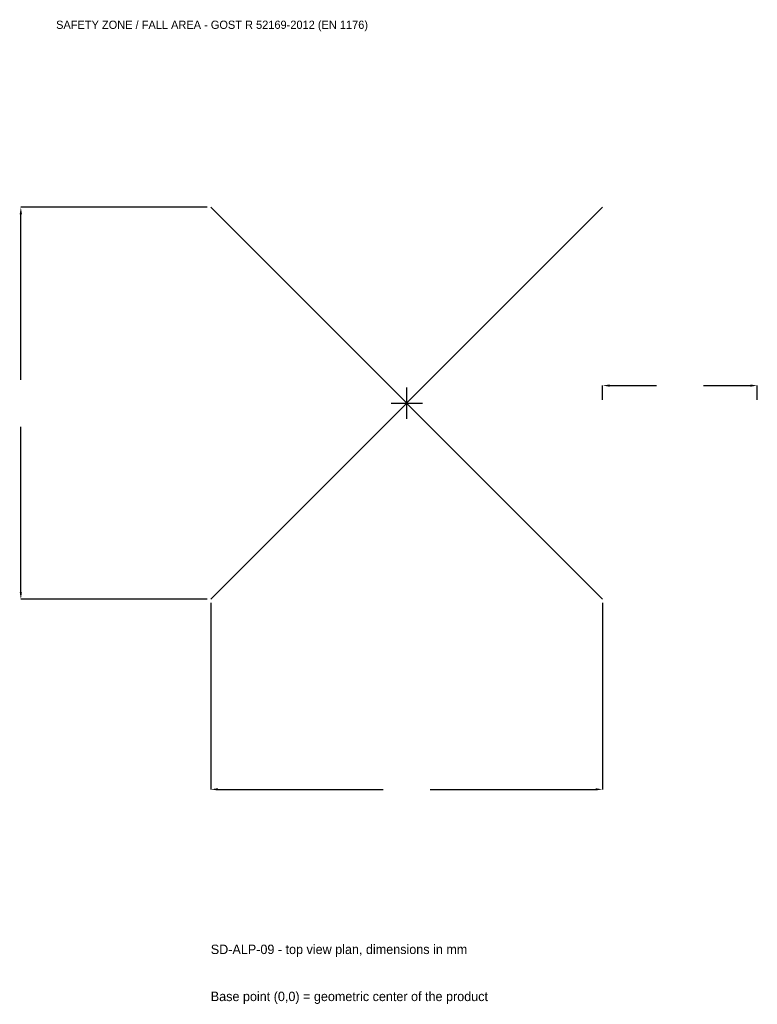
# Model space of a CAD drawing. Extents: x -3753 to 3400, y -5825 to 3717.
import ezdxf

# ---------------------------------------------------------------- set-up
doc = ezdxf.new("R2010")
doc.units = 0
for name, color, linetype in [('GP_MAF_zona_bezopasnosti', 1, 'Continuous'), ('ZSK_DANNYE', 3, 'Continuous'), ('ZSK_KONTUR', 7, 'Continuous'), ('ZSK_RAZMERY', 8, 'Continuous')]:
    doc.layers.add(name, color=color, linetype=linetype)
doc.dimstyles.new('ORION', dxfattribs={"dimtxt": 114, "dimasz": 68.4, "dimexe": 1.25, "dimexo": 34.2, "dimtad": 1, "dimcen": 2.5, "dimazin": 3, "dimtfac": 1, "dimtmove": 0, "dimatfit": 3})

# ---------------------------------------------------------------- blocks, each defined once
blk = doc.blocks.new('_CLOSEDFILLED')
at = {"color": 0, "linetype": 'BYBLOCK'}
blk.add_solid([(-1, 0.16), (0, 0), (-1, -0.16)], dxfattribs=at)
blk = doc.blocks.new('*D1')
for p, q in [((-1900, -1934.2), (-1900, -3742)), ((1900, -1934.2), (1900, -3742)), ((-1831.6, -3742), (-228, -3742)), ((228, -3742), (1831.6, -3742))]:
    blk.add_line(p, q)
at = {"layer": 'Defpoints'}
for p in [(-1900, -1900), (1900, -1900), (-1900, -3742)]:
    blk.add_point(p, dxfattribs=at)
at = {"layer": 'ZSK_RAZMERY', "xscale": 68.39999999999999, "yscale": 68.39999999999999, "rotation": 180}
blk.add_blockref('_CLOSEDFILLED', (-1900, -3742), dxfattribs=at)
at = {"layer": 'ZSK_RAZMERY', "xscale": 68.39999999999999, "yscale": 68.39999999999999}
blk.add_blockref('_CLOSEDFILLED', (1900, -3742), dxfattribs=at)
blk = doc.blocks.new('*D2')
for p, q in [((-1934.2, 1900), (-3742, 1900)), ((-3742, 228), (-3742, 1831.6)), ((-3742, -1831.6), (-3742, -228)), ((-1934.2, -1900), (-3742, -1900))]:
    blk.add_line(p, q)
at = {"layer": 'Defpoints'}
for p in [(-1900, 1900), (-3742, -1900), (-1900, -1900)]:
    blk.add_point(p, dxfattribs=at)
at = {"layer": 'ZSK_RAZMERY', "xscale": 68.39999999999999, "yscale": 68.39999999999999}
for p, rotation in [((-3742, 1900), 90), ((-3742, -1900), 270)]:
    blk.add_blockref('_CLOSEDFILLED', p, dxfattribs=dict(at, rotation=rotation))
blk = doc.blocks.new('*D3')
for p, q in [((1900, 34.2), (1900, 171)), ((1968.4, 171), (2422, 171)), ((2878, 171), (3331.6, 171)), ((3400, 34.2), (3400, 171))]:
    blk.add_line(p, q)
at = {"layer": 'Defpoints'}
for p in [(1900, 171), (1900, 0), (3400, 0)]:
    blk.add_point(p, dxfattribs=at)
at = {"layer": 'ZSK_RAZMERY', "xscale": 68.39999999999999, "yscale": 68.39999999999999, "rotation": 180}
blk.add_blockref('_CLOSEDFILLED', (1900, 171), dxfattribs=at)
at = {"layer": 'ZSK_RAZMERY', "xscale": 68.39999999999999, "yscale": 68.39999999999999}
blk.add_blockref('_CLOSEDFILLED', (3400, 171), dxfattribs=at)
blk = doc.blocks.new('B1')
at = {"layer": 'ZSK_KONTUR'}
for p, q in [((-1900, -1900), (1900, 1900)), ((-1900, 1900), (1900, -1900))]:
    blk.add_line(p, q, dxfattribs=at)
at = {"layer": 'ZSK_RAZMERY'}
for p, q in [((0, -152), (0, 152)), ((-152, 0), (152, 0))]:
    blk.add_line(p, q, dxfattribs=at)
at = {"layer": 'GP_MAF_zona_bezopasnosti', "color": 1}
blk.add_text('SAFETY ZONE / FALL AREA - GOST R 52169-2012 (EN 1176)', height=79.8, dxfattribs=at).set_placement((-3400, 3628))
at = {"layer": 'ZSK_RAZMERY'}
dim = blk.add_linear_dim(base=(-3742, -1900), p1=(-1900, -1900), p2=(-1900, 1900), angle=90, dimstyle='ORION', dxfattribs=at)
dim.commit()
dim.dimension.update_dxf_attribs({"geometry": '*D2', "text_midpoint": (-3742, 0)})
for base, p1, p2, picture, middle in [((1900, 171), (1900, 0), (3400, 0), '*D3', (2650, 171)), ((-1900, -3742), (-1900, -1900), (1900, -1900), '*D1', (0, -3742))]:
    dim = blk.add_linear_dim(base=base, p1=p1, p2=p2, dimstyle='ORION', dxfattribs=at)
    dim.commit()
    dim.dimension.update_dxf_attribs({"geometry": picture, "text_midpoint": middle})

msp = doc.modelspace()

# ---------------------------------------------------------------- block references
msp.add_blockref('B1', (0, 0))

# ---------------------------------------------------------------- texts
at = {"layer": 'ZSK_DANNYE', "color": 3}
msp.add_text('SD-ALP-09 - top view plan, dimensions in mm', height=91.2, dxfattribs=at).set_placement((-1900, -5338))
at = {"layer": 'ZSK_DANNYE', "color": 7}
msp.add_text('Base point (0,0) = geometric center of the product', height=91.2, dxfattribs=at).set_placement((-1900, -5794))

doc.saveas('drawing.dxf')
